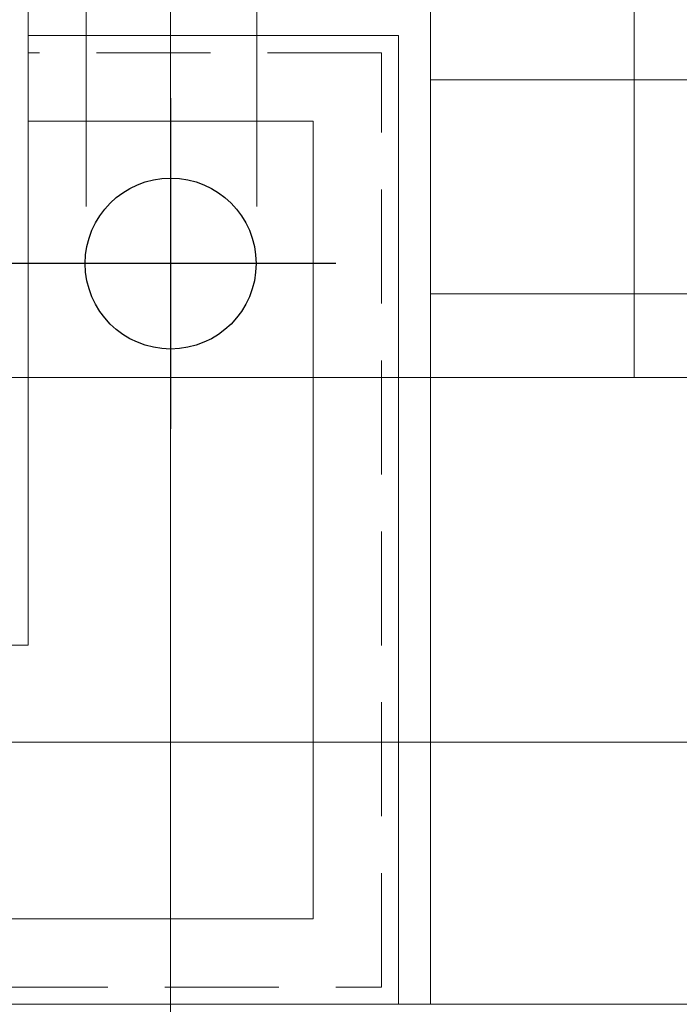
# Model space of a CAD drawing. Extents: x -287416 to 4934791, y -504132 to 1826789.
# Tile 154 of 256: x 514711 to 515290, y 162689 to 163553. Entities that reach past the tile are written whole.
import ezdxf

# ---------------------------------------------------------------- set-up
doc = ezdxf.new("R2010")
doc.units = 0
doc.header["$LTSCALE"] = 800
doc.header["$MEASUREMENT"] = 0
for name, pattern in [('CENTER2', [1.125, 0.75, -0.125, 0.125, -0.125]), ('DASHED', [0.75, 0.5, -0.25]), ('HIDDEN', [0.375, 0.25, -0.125])]:
    doc.linetypes.add(name, pattern=pattern)
for name, color, linetype, lineweight in [('A-REMOVABLE GRATING', 252, 'CONTINUOUS', 9), ('CL LINE', 253, 'CONTINUOUS', 13), ('CLAD-2', 40, 'CONTINUOUS', 13), ('CONCRETE', 4, 'CONTINUOUS', 15), ('D', 2, 'CONTINUOUS', 15), ('GIRDER', 11, 'CONTINUOUS', 9), ('GIRDER DOTTED', 9, 'DASHED', 5), ('PIPE OPENING HATCH', 7, 'CONTINUOUS', 13), ('TEXT', 3, 'CONTINUOUS', 15)]:
    doc.layers.add(name, color=color, linetype=linetype, lineweight=lineweight)
doc.layers.add('CL', color=2, linetype='CENTER2')
doc.layers.add('RAINWATER', color=2, linetype='CONTINUOUS')
doc.styles.add('ROMANS', font='ISO9.shx', dxfattribs={"width": 0.8})

# ---------------------------------------------------------------- blocks, each defined once
blk = doc.blocks.new('column cladding-1a')
at = {"layer": 'CLAD-2', "flags": 128}
blk.add_lwpolyline([(738, -1150), (738, -272)], dxfattribs=at)
at = {"layer": 'GIRDER'}
for p, q in [((385, 835), (385.02, -834.95)), ((385.02, -300), (710, -300)), ((385.02, -375), (635.02, -375)), ((385.02, -834.95), (180, -834.97))]:
    blk.add_line(p, q, dxfattribs=at)
for points in [[(-710, -300), (-710, -1150), (710, -1150), (710, -300)], [(-635, -375), (-635, -1075), (635, -1075), (635, -375)]]:
    blk.add_lwpolyline(points, dxfattribs=at)
at = {"layer": 'GIRDER DOTTED', "ltscale": 0.25}
for p, q in [((695, -315), (385.02, -315)), ((695, -1135), (695, -315)), ((-695, -1135), (695, -1135))]:
    blk.add_line(p, q, dxfattribs=at)

msp = doc.modelspace()

# ---------------------------------------------------------------- hatches: boundary and pattern name
at = {"layer": 'A-REMOVABLE GRATING'}
h = msp.add_hatch(dxfattribs=at)
h.set_pattern_fill('GRATE', color=256, scale=6000, style=0)
h.paths.add_polyline_path([(523595.31, 163239.23), (523595.31, 163567.22), (523920.3, 163567.22), (523920.31, 164439.23), (514746.31, 164439.23), (514746.33, 163567.22), (515071.31, 163567.22), (515071.31, 163239.23)])

# ---------------------------------------------------------------- linework, layer by layer
at = {"layer": 'CL'}
for p, q in [((514843.33, 163484.22, 100), (514843.33, 163194.22, 100)), ((514988.33, 163339.22, 100), (514698.33, 163339.22, 100))]:
    msp.add_line(p, q, dxfattribs=at)
at = {"layer": 'CL LINE', "ltscale": 2}
msp.add_line((514843.31, 162176.29, 100), (514843.35, 165321.57, 100), dxfattribs=at)
at = {"layer": 'CLAD-2', "flags": 128}
msp.add_lwpolyline([(515833.31, 162689.22), (512833.3, 162689.22)], dxfattribs=at)
at = {"layer": 'CONCRETE', "flags": 128}
for points in [[(555933.31, 187851.81), (555933.31, 162689.22), (461733.31, 162689.22), (461733.31, 189989.22), (462218.31, 189989.22)], [(555703.31, 187749.23), (555703.31, 162919.22), (461963.31, 162919.22), (461963.31, 189759.22), (462218.31, 189759.22)]]:
    msp.add_lwpolyline(points, dxfattribs=at)
at = {"layer": 'D', "linetype": 'HIDDEN'}
for p, q in [((514769.07, 165089.22, 100), (514769.07, 163333.31, 100)), ((514919.06, 165089.22, 100), (514919.07, 163333.31, 100))]:
    msp.add_line(p, q, dxfattribs=at)
at = {"layer": 'GIRDER'}
for p, q in [((514718.31, 164674.22), (514718.33, 163004.28)), ((514718.31, 164674.22), (514718.33, 163004.28)), ((514718.31, 164674.22), (514718.33, 163004.28)), ((514718.31, 164674.22), (514718.33, 163004.28)), ((514718.31, 164674.22), (514718.33, 163004.28)), ((514718.31, 164674.22), (514718.33, 163004.28)), ((514718.31, 164674.22), (514718.33, 163004.28)), ((514718.31, 164674.22), (514718.33, 163004.28)), ((514718.31, 164674.22), (514718.33, 163004.28)), ((514718.31, 164674.22), (514718.33, 163004.28)), ((514718.31, 164674.22), (514718.33, 163004.28)), ((514718.31, 164674.22), (514718.33, 163004.28)), ((514718.31, 164674.22), (514718.33, 163004.28)), ((514718.31, 164674.22), (514718.33, 163004.28)), ((514718.31, 164674.22), (514718.33, 163004.28)), ((514718.31, 164674.22), (514718.33, 163004.28)), ((514718.31, 164674.22), (514718.33, 163004.28)), ((514718.31, 164674.22), (514718.33, 163004.28)), ((514718.31, 164674.22), (514718.33, 163004.28)), ((514718.31, 164674.22), (514718.33, 163004.28)), ((514718.31, 164674.22), (514718.33, 163004.28)), ((514718.31, 164674.22), (514718.33, 163004.28)), ((514718.31, 164674.22), (514718.33, 163004.28)), ((514718.31, 164674.22), (514718.33, 163004.28)), ((514718.31, 164674.22), (514718.33, 163004.28)), ((514718.31, 164674.22), (514718.33, 163004.28)), ((514718.31, 164674.22), (514718.33, 163004.28)), ((514718.31, 164674.22), (514718.33, 163004.28)), ((514718.31, 164674.22), (514718.33, 163004.28)), ((514718.31, 164674.22), (514718.33, 163004.28)), ((514718.31, 164674.22), (514718.33, 163004.28)), ((514718.31, 164674.22), (514718.33, 163004.28)), ((514718.31, 164674.22), (514718.33, 163004.28)), ((514718.31, 164674.22), (514718.33, 163004.28)), ((514718.31, 164674.22), (514718.33, 163004.28)), ((514718.31, 164674.22), (514718.33, 163004.28)), ((514718.31, 164674.22), (514718.33, 163004.28)), ((514718.31, 164674.22), (514718.33, 163004.28)), ((514718.31, 164674.22), (514718.33, 163004.28)), ((514718.31, 164674.22), (514718.33, 163004.28)), ((514718.31, 164674.22), (514718.33, 163004.28)), ((514718.31, 164674.22), (514718.33, 163004.28)), ((514718.31, 164674.22), (514718.33, 163004.28)), ((514718.31, 164674.22), (514718.33, 163004.28)), ((514718.31, 164674.22), (514718.33, 163004.28)), ((514718.31, 164674.22), (514718.33, 163004.28)), ((514718.31, 164674.22), (514718.33, 163004.28)), ((514718.31, 164674.22), (514718.33, 163004.28)), ((514718.31, 164674.22), (514718.33, 163004.28)), ((514718.31, 164674.22), (514718.33, 163004.28)), ((514718.31, 164674.22), (514718.33, 163004.28)), ((514718.31, 164674.22), (514718.33, 163004.28)), ((514718.31, 164674.22), (514718.33, 163004.28)), ((514718.31, 164674.22), (514718.33, 163004.28)), ((514718.31, 164674.22), (514718.33, 163004.28)), ((514718.31, 164674.22), (514718.33, 163004.28)), ((514718.31, 164674.22), (514718.33, 163004.28)), ((514718.31, 164674.22), (514718.33, 163004.28)), ((514718.31, 164674.22), (514718.33, 163004.28)), ((514718.31, 164674.22), (514718.33, 163004.28)), ((514718.33, 163539.22), (515043.31, 163539.22)), ((514718.33, 163539.22), (515043.31, 163539.22)), ((514718.33, 163539.22), (515043.31, 163539.22)), ((514718.33, 163539.22), (515043.31, 163539.22)), ((514718.33, 163539.22), (515043.31, 163539.22)), ((514718.33, 163539.22), (515043.31, 163539.22)), ((514718.33, 163539.22), (515043.31, 163539.22)), ((514718.33, 163539.22), (515043.31, 163539.22)), ((514718.33, 163539.22), (515043.31, 163539.22)), ((514718.33, 163539.22), (515043.31, 163539.22)), ((514718.33, 163539.22), (515043.31, 163539.22)), ((514718.33, 163539.22), (515043.31, 163539.22)), ((514718.33, 163539.22), (515043.31, 163539.22)), ((514718.33, 163539.22), (515043.31, 163539.22)), ((514718.33, 163539.22), (515043.31, 163539.22)), ((514718.33, 163539.22), (515043.31, 163539.22)), ((514718.33, 163539.22), (515043.31, 163539.22)), ((514718.33, 163539.22), (515043.31, 163539.22)), ((514718.33, 163539.22), (515043.31, 163539.22)), ((514718.33, 163539.22), (515043.31, 163539.22)), ((514718.33, 163539.22), (515043.31, 163539.22)), ((514718.33, 163539.22), (515043.31, 163539.22)), ((514718.33, 163539.22), (515043.31, 163539.22)), ((514718.33, 163539.22), (515043.31, 163539.22)), ((514718.33, 163539.22), (515043.31, 163539.22)), ((514718.33, 163539.22), (515043.31, 163539.22)), ((514718.33, 163539.22), (515043.31, 163539.22)), ((514718.33, 163539.22), (515043.31, 163539.22)), ((514718.33, 163539.22), (515043.31, 163539.22)), ((514718.33, 163539.22), (515043.31, 163539.22)), ((514718.33, 163539.22), (515043.31, 163539.22)), ((514718.33, 163539.22), (515043.31, 163539.22)), ((514718.33, 163539.22), (515043.31, 163539.22)), ((514718.33, 163539.22), (515043.31, 163539.22)), ((514718.33, 163539.22), (515043.31, 163539.22)), ((514718.33, 163539.22), (515043.31, 163539.22)), ((514718.33, 163539.22), (515043.31, 163539.22)), ((514718.33, 163539.22), (515043.31, 163539.22)), ((514718.33, 163539.22), (515043.31, 163539.22)), ((514718.33, 163539.22), (515043.31, 163539.22)), ((514718.33, 163539.22), (515043.31, 163539.22)), ((514718.33, 163539.22), (515043.31, 163539.22)), ((514718.33, 163539.22), (515043.31, 163539.22)), ((514718.33, 163539.22), (515043.31, 163539.22)), ((514718.33, 163539.22), (515043.31, 163539.22)), ((514718.33, 163539.22), (515043.31, 163539.22)), ((514718.33, 163539.22), (515043.31, 163539.22)), ((514718.33, 163539.22), (515043.31, 163539.22)), ((514718.33, 163539.22), (515043.31, 163539.22)), ((514718.33, 163539.22), (515043.31, 163539.22)), ((514718.33, 163539.22), (515043.31, 163539.22)), ((514718.33, 163539.22), (515043.31, 163539.22)), ((514718.33, 163539.22), (515043.31, 163539.22)), ((514718.33, 163539.22), (515043.31, 163539.22)), ((514718.33, 163539.22), (515043.31, 163539.22)), ((514718.33, 163539.22), (515043.31, 163539.22)), ((514718.33, 163539.22), (515043.31, 163539.22)), ((514718.33, 163539.22), (515043.31, 163539.22)), ((514718.33, 163539.22), (515043.31, 163539.22)), ((514718.33, 163539.22), (515043.31, 163539.22)), ((514718.33, 163464.22), (514968.33, 163464.22)), ((514718.33, 163464.22), (514968.33, 163464.22)), ((514718.33, 163464.22), (514968.33, 163464.22)), ((514718.33, 163464.22), (514968.33, 163464.22)), ((514718.33, 163464.22), (514968.33, 163464.22)), ((514718.33, 163464.22), (514968.33, 163464.22)), ((514718.33, 163464.22), (514968.33, 163464.22)), ((514718.33, 163464.22), (514968.33, 163464.22)), ((514718.33, 163464.22), (514968.33, 163464.22)), ((514718.33, 163464.22), (514968.33, 163464.22)), ((514718.33, 163464.22), (514968.33, 163464.22)), ((514718.33, 163464.22), (514968.33, 163464.22)), ((514718.33, 163464.22), (514968.33, 163464.22)), ((514718.33, 163464.22), (514968.33, 163464.22)), ((514718.33, 163464.22), (514968.33, 163464.22)), ((514718.33, 163464.22), (514968.33, 163464.22)), ((514718.33, 163464.22), (514968.33, 163464.22)), ((514718.33, 163464.22), (514968.33, 163464.22)), ((514718.33, 163464.22), (514968.33, 163464.22)), ((514718.33, 163464.22), (514968.33, 163464.22)), ((514718.33, 163464.22), (514968.33, 163464.22)), ((514718.33, 163464.22), (514968.33, 163464.22)), ((514718.33, 163464.22), (514968.33, 163464.22)), ((514718.33, 163464.22), (514968.33, 163464.22)), ((514718.33, 163464.22), (514968.33, 163464.22)), ((514718.33, 163464.22), (514968.33, 163464.22)), ((514718.33, 163464.22), (514968.33, 163464.22)), ((514718.33, 163464.22), (514968.33, 163464.22)), ((514718.33, 163464.22), (514968.33, 163464.22)), ((514718.33, 163464.22), (514968.33, 163464.22)), ((514718.33, 163464.22), (514968.33, 163464.22)), ((514718.33, 163464.22), (514968.33, 163464.22)), ((514718.33, 163464.22), (514968.33, 163464.22)), ((514718.33, 163464.22), (514968.33, 163464.22)), ((514718.33, 163464.22), (514968.33, 163464.22)), ((514718.33, 163464.22), (514968.33, 163464.22)), ((514718.33, 163464.22), (514968.33, 163464.22)), ((514718.33, 163464.22), (514968.33, 163464.22)), ((514718.33, 163464.22), (514968.33, 163464.22)), ((514718.33, 163464.22), (514968.33, 163464.22)), ((514718.33, 163464.22), (514968.33, 163464.22)), ((514718.33, 163464.22), (514968.33, 163464.22)), ((514718.33, 163464.22), (514968.33, 163464.22)), ((514718.33, 163464.22), (514968.33, 163464.22)), ((514718.33, 163464.22), (514968.33, 163464.22)), ((514718.33, 163464.22), (514968.33, 163464.22)), ((514718.33, 163464.22), (514968.33, 163464.22)), ((514718.33, 163464.22), (514968.33, 163464.22)), ((514718.33, 163464.22), (514968.33, 163464.22)), ((514718.33, 163464.22), (514968.33, 163464.22)), ((514718.33, 163464.22), (514968.33, 163464.22)), ((514718.33, 163464.22), (514968.33, 163464.22)), ((514718.33, 163464.22), (514968.33, 163464.22)), ((514718.33, 163464.22), (514968.33, 163464.22)), ((514718.33, 163464.22), (514968.33, 163464.22)), ((514718.33, 163464.22), (514968.33, 163464.22)), ((514718.33, 163464.22), (514968.33, 163464.22)), ((514718.33, 163464.22), (514968.33, 163464.22)), ((514718.33, 163464.22), (514968.33, 163464.22)), ((514718.33, 163464.22), (514968.33, 163464.22)), ((514718.33, 163004.28), (514513.32, 163004.25)), ((514718.33, 163004.28), (514513.32, 163004.25)), ((514718.33, 163004.28), (514513.32, 163004.25)), ((514718.33, 163004.28), (514513.32, 163004.25)), ((514718.33, 163004.28), (514513.32, 163004.25)), ((514718.33, 163004.28), (514513.32, 163004.25)), ((514718.33, 163004.28), (514513.32, 163004.25)), ((514718.33, 163004.28), (514513.32, 163004.25)), ((514718.33, 163004.28), (514513.32, 163004.25)), ((514718.33, 163004.28), (514513.32, 163004.25)), ((514718.33, 163004.28), (514513.32, 163004.25)), ((514718.33, 163004.28), (514513.32, 163004.25)), ((514718.33, 163004.28), (514513.32, 163004.25)), ((514718.33, 163004.28), (514513.32, 163004.25)), ((514718.33, 163004.28), (514513.32, 163004.25)), ((514718.33, 163004.28), (514513.32, 163004.25)), ((514718.33, 163004.28), (514513.32, 163004.25)), ((514718.33, 163004.28), (514513.32, 163004.25)), ((514718.33, 163004.28), (514513.32, 163004.25)), ((514718.33, 163004.28), (514513.32, 163004.25)), ((514718.33, 163004.28), (514513.32, 163004.25)), ((514718.33, 163004.28), (514513.32, 163004.25)), ((514718.33, 163004.28), (514513.32, 163004.25)), ((514718.33, 163004.28), (514513.32, 163004.25)), ((514718.33, 163004.28), (514513.32, 163004.25)), ((514718.33, 163004.28), (514513.32, 163004.25)), ((514718.33, 163004.28), (514513.32, 163004.25)), ((514718.33, 163004.28), (514513.32, 163004.25)), ((514718.33, 163004.28), (514513.32, 163004.25)), ((514718.33, 163004.28), (514513.32, 163004.25)), ((514718.33, 163004.28), (514513.32, 163004.25)), ((514718.33, 163004.28), (514513.32, 163004.25)), ((514718.33, 163004.28), (514513.32, 163004.25)), ((514718.33, 163004.28), (514513.32, 163004.25)), ((514718.33, 163004.28), (514513.32, 163004.25)), ((514718.33, 163004.28), (514513.32, 163004.25)), ((514718.33, 163004.28), (514513.32, 163004.25)), ((514718.33, 163004.28), (514513.32, 163004.25)), ((514718.33, 163004.28), (514513.32, 163004.25)), ((514718.33, 163004.28), (514513.32, 163004.25)), ((514718.33, 163004.28), (514513.32, 163004.25)), ((514718.33, 163004.28), (514513.32, 163004.25)), ((514718.33, 163004.28), (514513.32, 163004.25)), ((514718.33, 163004.28), (514513.32, 163004.25)), ((514718.33, 163004.28), (514513.32, 163004.25)), ((514718.33, 163004.28), (514513.32, 163004.25)), ((514718.33, 163004.28), (514513.32, 163004.25)), ((514718.33, 163004.28), (514513.32, 163004.25)), ((514718.33, 163004.28), (514513.32, 163004.25)), ((514718.33, 163004.28), (514513.32, 163004.25)), ((514718.33, 163004.28), (514513.32, 163004.25)), ((514718.33, 163004.28), (514513.32, 163004.25)), ((514718.33, 163004.28), (514513.32, 163004.25)), ((514718.33, 163004.28), (514513.32, 163004.25)), ((514718.33, 163004.28), (514513.32, 163004.25)), ((514718.33, 163004.28), (514513.32, 163004.25)), ((514718.33, 163004.28), (514513.32, 163004.25)), ((514718.33, 163004.28), (514513.32, 163004.25)), ((514718.33, 163004.28), (514513.32, 163004.25)), ((514718.33, 163004.28), (514513.32, 163004.25))]:
    msp.add_line(p, q, dxfattribs=at)
for points in [[(513623.31, 163539.22), (513623.31, 162689.22), (515043.31, 162689.22), (515043.31, 163539.22)], [(513623.31, 163539.22), (513623.31, 162689.22), (515043.31, 162689.22), (515043.31, 163539.22)], [(513623.31, 163539.22), (513623.31, 162689.22), (515043.31, 162689.22), (515043.31, 163539.22)], [(513623.31, 163539.22), (513623.31, 162689.22), (515043.31, 162689.22), (515043.31, 163539.22)], [(513623.31, 163539.22), (513623.31, 162689.22), (515043.31, 162689.22), (515043.31, 163539.22)], [(513623.31, 163539.22), (513623.31, 162689.22), (515043.31, 162689.22), (515043.31, 163539.22)], [(513623.31, 163539.22), (513623.31, 162689.22), (515043.31, 162689.22), (515043.31, 163539.22)], [(513623.31, 163539.22), (513623.31, 162689.22), (515043.31, 162689.22), (515043.31, 163539.22)], [(513623.31, 163539.22), (513623.31, 162689.22), (515043.31, 162689.22), (515043.31, 163539.22)], [(513623.31, 163539.22), (513623.31, 162689.22), (515043.31, 162689.22), (515043.31, 163539.22)], [(513623.31, 163539.22), (513623.31, 162689.22), (515043.31, 162689.22), (515043.31, 163539.22)], [(513623.31, 163539.22), (513623.31, 162689.22), (515043.31, 162689.22), (515043.31, 163539.22)], [(513623.31, 163539.22), (513623.31, 162689.22), (515043.31, 162689.22), (515043.31, 163539.22)], [(513623.31, 163539.22), (513623.31, 162689.22), (515043.31, 162689.22), (515043.31, 163539.22)], [(513623.31, 163539.22), (513623.31, 162689.22), (515043.31, 162689.22), (515043.31, 163539.22)], [(513623.31, 163539.22), (513623.31, 162689.22), (515043.31, 162689.22), (515043.31, 163539.22)], [(513623.31, 163539.22), (513623.31, 162689.22), (515043.31, 162689.22), (515043.31, 163539.22)], [(513623.31, 163539.22), (513623.31, 162689.22), (515043.31, 162689.22), (515043.31, 163539.22)], [(513623.31, 163539.22), (513623.31, 162689.22), (515043.31, 162689.22), (515043.31, 163539.22)], [(513623.31, 163539.22), (513623.31, 162689.22), (515043.31, 162689.22), (515043.31, 163539.22)], [(513623.31, 163539.22), (513623.31, 162689.22), (515043.31, 162689.22), (515043.31, 163539.22)], [(513623.31, 163539.22), (513623.31, 162689.22), (515043.31, 162689.22), (515043.31, 163539.22)], [(513623.31, 163539.22), (513623.31, 162689.22), (515043.31, 162689.22), (515043.31, 163539.22)], [(513623.31, 163539.22), (513623.31, 162689.22), (515043.31, 162689.22), (515043.31, 163539.22)], [(513623.31, 163539.22), (513623.31, 162689.22), (515043.31, 162689.22), (515043.31, 163539.22)], [(513623.31, 163539.22), (513623.31, 162689.22), (515043.31, 162689.22), (515043.31, 163539.22)], [(513623.31, 163539.22), (513623.31, 162689.22), (515043.31, 162689.22), (515043.31, 163539.22)], [(513623.31, 163539.22), (513623.31, 162689.22), (515043.31, 162689.22), (515043.31, 163539.22)], [(513623.31, 163539.22), (513623.31, 162689.22), (515043.31, 162689.22), (515043.31, 163539.22)], [(513623.31, 163539.22), (513623.31, 162689.22), (515043.31, 162689.22), (515043.31, 163539.22)], [(513623.31, 163539.22), (513623.31, 162689.22), (515043.31, 162689.22), (515043.31, 163539.22)], [(513623.31, 163539.22), (513623.31, 162689.22), (515043.31, 162689.22), (515043.31, 163539.22)], [(513623.31, 163539.22), (513623.31, 162689.22), (515043.31, 162689.22), (515043.31, 163539.22)], [(513623.31, 163539.22), (513623.31, 162689.22), (515043.31, 162689.22), (515043.31, 163539.22)], [(513623.31, 163539.22), (513623.31, 162689.22), (515043.31, 162689.22), (515043.31, 163539.22)], [(513623.31, 163539.22), (513623.31, 162689.22), (515043.31, 162689.22), (515043.31, 163539.22)], [(513623.31, 163539.22), (513623.31, 162689.22), (515043.31, 162689.22), (515043.31, 163539.22)], [(513623.31, 163539.22), (513623.31, 162689.22), (515043.31, 162689.22), (515043.31, 163539.22)], [(513623.31, 163539.22), (513623.31, 162689.22), (515043.31, 162689.22), (515043.31, 163539.22)], [(513623.31, 163539.22), (513623.31, 162689.22), (515043.31, 162689.22), (515043.31, 163539.22)], [(513623.31, 163539.22), (513623.31, 162689.22), (515043.31, 162689.22), (515043.31, 163539.22)], [(513623.31, 163539.22), (513623.31, 162689.22), (515043.31, 162689.22), (515043.31, 163539.22)], [(513623.31, 163539.22), (513623.31, 162689.22), (515043.31, 162689.22), (515043.31, 163539.22)], [(513623.31, 163539.22), (513623.31, 162689.22), (515043.31, 162689.22), (515043.31, 163539.22)], [(513623.31, 163539.22), (513623.31, 162689.22), (515043.31, 162689.22), (515043.31, 163539.22)], [(513623.31, 163539.22), (513623.31, 162689.22), (515043.31, 162689.22), (515043.31, 163539.22)], [(513623.31, 163539.22), (513623.31, 162689.22), (515043.31, 162689.22), (515043.31, 163539.22)], [(513623.31, 163539.22), (513623.31, 162689.22), (515043.31, 162689.22), (515043.31, 163539.22)], [(513623.31, 163539.22), (513623.31, 162689.22), (515043.31, 162689.22), (515043.31, 163539.22)], [(513623.31, 163539.22), (513623.31, 162689.22), (515043.31, 162689.22), (515043.31, 163539.22)], [(513623.31, 163539.22), (513623.31, 162689.22), (515043.31, 162689.22), (515043.31, 163539.22)], [(513623.31, 163539.22), (513623.31, 162689.22), (515043.31, 162689.22), (515043.31, 163539.22)], [(513623.31, 163539.22), (513623.31, 162689.22), (515043.31, 162689.22), (515043.31, 163539.22)], [(513623.31, 163539.22), (513623.31, 162689.22), (515043.31, 162689.22), (515043.31, 163539.22)], [(513623.31, 163539.22), (513623.31, 162689.22), (515043.31, 162689.22), (515043.31, 163539.22)], [(513623.31, 163539.22), (513623.31, 162689.22), (515043.31, 162689.22), (515043.31, 163539.22)], [(513623.31, 163539.22), (513623.31, 162689.22), (515043.31, 162689.22), (515043.31, 163539.22)], [(513623.31, 163539.22), (513623.31, 162689.22), (515043.31, 162689.22), (515043.31, 163539.22)], [(513623.31, 163539.22), (513623.31, 162689.22), (515043.31, 162689.22), (515043.31, 163539.22)], [(513623.31, 163539.22), (513623.31, 162689.22), (515043.31, 162689.22), (515043.31, 163539.22)], [(513698.31, 163464.22), (513698.31, 162764.22), (514968.31, 162764.22), (514968.31, 163464.22)], [(513698.31, 163464.22), (513698.31, 162764.22), (514968.31, 162764.22), (514968.31, 163464.22)], [(513698.31, 163464.22), (513698.31, 162764.22), (514968.31, 162764.22), (514968.31, 163464.22)], [(513698.31, 163464.22), (513698.31, 162764.22), (514968.31, 162764.22), (514968.31, 163464.22)], [(513698.31, 163464.22), (513698.31, 162764.22), (514968.31, 162764.22), (514968.31, 163464.22)], [(513698.31, 163464.22), (513698.31, 162764.22), (514968.31, 162764.22), (514968.31, 163464.22)], [(513698.31, 163464.22), (513698.31, 162764.22), (514968.31, 162764.22), (514968.31, 163464.22)], [(513698.31, 163464.22), (513698.31, 162764.22), (514968.31, 162764.22), (514968.31, 163464.22)], [(513698.31, 163464.22), (513698.31, 162764.22), (514968.31, 162764.22), (514968.31, 163464.22)], [(513698.31, 163464.22), (513698.31, 162764.22), (514968.31, 162764.22), (514968.31, 163464.22)], [(513698.31, 163464.22), (513698.31, 162764.22), (514968.31, 162764.22), (514968.31, 163464.22)], [(513698.31, 163464.22), (513698.31, 162764.22), (514968.31, 162764.22), (514968.31, 163464.22)], [(513698.31, 163464.22), (513698.31, 162764.22), (514968.31, 162764.22), (514968.31, 163464.22)], [(513698.31, 163464.22), (513698.31, 162764.22), (514968.31, 162764.22), (514968.31, 163464.22)], [(513698.31, 163464.22), (513698.31, 162764.22), (514968.31, 162764.22), (514968.31, 163464.22)], [(513698.31, 163464.22), (513698.31, 162764.22), (514968.31, 162764.22), (514968.31, 163464.22)], [(513698.31, 163464.22), (513698.31, 162764.22), (514968.31, 162764.22), (514968.31, 163464.22)], [(513698.31, 163464.22), (513698.31, 162764.22), (514968.31, 162764.22), (514968.31, 163464.22)], [(513698.31, 163464.22), (513698.31, 162764.22), (514968.31, 162764.22), (514968.31, 163464.22)], [(513698.31, 163464.22), (513698.31, 162764.22), (514968.31, 162764.22), (514968.31, 163464.22)], [(513698.31, 163464.22), (513698.31, 162764.22), (514968.31, 162764.22), (514968.31, 163464.22)], [(513698.31, 163464.22), (513698.31, 162764.22), (514968.31, 162764.22), (514968.31, 163464.22)], [(513698.31, 163464.22), (513698.31, 162764.22), (514968.31, 162764.22), (514968.31, 163464.22)], [(513698.31, 163464.22), (513698.31, 162764.22), (514968.31, 162764.22), (514968.31, 163464.22)], [(513698.31, 163464.22), (513698.31, 162764.22), (514968.31, 162764.22), (514968.31, 163464.22)], [(513698.31, 163464.22), (513698.31, 162764.22), (514968.31, 162764.22), (514968.31, 163464.22)], [(513698.31, 163464.22), (513698.31, 162764.22), (514968.31, 162764.22), (514968.31, 163464.22)], [(513698.31, 163464.22), (513698.31, 162764.22), (514968.31, 162764.22), (514968.31, 163464.22)], [(513698.31, 163464.22), (513698.31, 162764.22), (514968.31, 162764.22), (514968.31, 163464.22)], [(513698.31, 163464.22), (513698.31, 162764.22), (514968.31, 162764.22), (514968.31, 163464.22)], [(513698.31, 163464.22), (513698.31, 162764.22), (514968.31, 162764.22), (514968.31, 163464.22)], [(513698.31, 163464.22), (513698.31, 162764.22), (514968.31, 162764.22), (514968.31, 163464.22)], [(513698.31, 163464.22), (513698.31, 162764.22), (514968.31, 162764.22), (514968.31, 163464.22)], [(513698.31, 163464.22), (513698.31, 162764.22), (514968.31, 162764.22), (514968.31, 163464.22)], [(513698.31, 163464.22), (513698.31, 162764.22), (514968.31, 162764.22), (514968.31, 163464.22)], [(513698.31, 163464.22), (513698.31, 162764.22), (514968.31, 162764.22), (514968.31, 163464.22)], [(513698.31, 163464.22), (513698.31, 162764.22), (514968.31, 162764.22), (514968.31, 163464.22)], [(513698.31, 163464.22), (513698.31, 162764.22), (514968.31, 162764.22), (514968.31, 163464.22)], [(513698.31, 163464.22), (513698.31, 162764.22), (514968.31, 162764.22), (514968.31, 163464.22)], [(513698.31, 163464.22), (513698.31, 162764.22), (514968.31, 162764.22), (514968.31, 163464.22)], [(513698.31, 163464.22), (513698.31, 162764.22), (514968.31, 162764.22), (514968.31, 163464.22)], [(513698.31, 163464.22), (513698.31, 162764.22), (514968.31, 162764.22), (514968.31, 163464.22)], [(513698.31, 163464.22), (513698.31, 162764.22), (514968.31, 162764.22), (514968.31, 163464.22)], [(513698.31, 163464.22), (513698.31, 162764.22), (514968.31, 162764.22), (514968.31, 163464.22)], [(513698.31, 163464.22), (513698.31, 162764.22), (514968.31, 162764.22), (514968.31, 163464.22)], [(513698.31, 163464.22), (513698.31, 162764.22), (514968.31, 162764.22), (514968.31, 163464.22)], [(513698.31, 163464.22), (513698.31, 162764.22), (514968.31, 162764.22), (514968.31, 163464.22)], [(513698.31, 163464.22), (513698.31, 162764.22), (514968.31, 162764.22), (514968.31, 163464.22)], [(513698.31, 163464.22), (513698.31, 162764.22), (514968.31, 162764.22), (514968.31, 163464.22)], [(513698.31, 163464.22), (513698.31, 162764.22), (514968.31, 162764.22), (514968.31, 163464.22)], [(513698.31, 163464.22), (513698.31, 162764.22), (514968.31, 162764.22), (514968.31, 163464.22)], [(513698.31, 163464.22), (513698.31, 162764.22), (514968.31, 162764.22), (514968.31, 163464.22)], [(513698.31, 163464.22), (513698.31, 162764.22), (514968.31, 162764.22), (514968.31, 163464.22)], [(513698.31, 163464.22), (513698.31, 162764.22), (514968.31, 162764.22), (514968.31, 163464.22)], [(513698.31, 163464.22), (513698.31, 162764.22), (514968.31, 162764.22), (514968.31, 163464.22)], [(513698.31, 163464.22), (513698.31, 162764.22), (514968.31, 162764.22), (514968.31, 163464.22)], [(513698.31, 163464.22), (513698.31, 162764.22), (514968.31, 162764.22), (514968.31, 163464.22)], [(513698.31, 163464.22), (513698.31, 162764.22), (514968.31, 162764.22), (514968.31, 163464.22)], [(513698.31, 163464.22), (513698.31, 162764.22), (514968.31, 162764.22), (514968.31, 163464.22)], [(513698.31, 163464.22), (513698.31, 162764.22), (514968.31, 162764.22), (514968.31, 163464.22)]]:
    msp.add_lwpolyline(points, dxfattribs=at)
at = {"layer": 'GIRDER DOTTED', "ltscale": 0.25}
for p, q in [((515028.31, 163524.22), (514718.33, 163524.22)), ((515028.31, 163524.22), (514718.33, 163524.22)), ((515028.31, 163524.22), (514718.33, 163524.22)), ((515028.31, 163524.22), (514718.33, 163524.22)), ((515028.31, 163524.22), (514718.33, 163524.22)), ((515028.31, 163524.22), (514718.33, 163524.22)), ((515028.31, 163524.22), (514718.33, 163524.22)), ((515028.31, 163524.22), (514718.33, 163524.22)), ((515028.31, 163524.22), (514718.33, 163524.22)), ((515028.31, 163524.22), (514718.33, 163524.22)), ((515028.31, 163524.22), (514718.33, 163524.22)), ((515028.31, 163524.22), (514718.33, 163524.22)), ((515028.31, 163524.22), (514718.33, 163524.22)), ((515028.31, 163524.22), (514718.33, 163524.22)), ((515028.31, 163524.22), (514718.33, 163524.22)), ((515028.31, 163524.22), (514718.33, 163524.22)), ((515028.31, 163524.22), (514718.33, 163524.22)), ((515028.31, 163524.22), (514718.33, 163524.22)), ((515028.31, 163524.22), (514718.33, 163524.22)), ((515028.31, 163524.22), (514718.33, 163524.22)), ((515028.31, 163524.22), (514718.33, 163524.22)), ((515028.31, 163524.22), (514718.33, 163524.22)), ((515028.31, 163524.22), (514718.33, 163524.22)), ((515028.31, 163524.22), (514718.33, 163524.22)), ((515028.31, 163524.22), (514718.33, 163524.22)), ((515028.31, 163524.22), (514718.33, 163524.22)), ((515028.31, 163524.22), (514718.33, 163524.22)), ((515028.31, 163524.22), (514718.33, 163524.22)), ((515028.31, 163524.22), (514718.33, 163524.22)), ((515028.31, 163524.22), (514718.33, 163524.22)), ((515028.31, 163524.22), (514718.33, 163524.22)), ((515028.31, 163524.22), (514718.33, 163524.22)), ((515028.31, 163524.22), (514718.33, 163524.22)), ((515028.31, 163524.22), (514718.33, 163524.22)), ((515028.31, 163524.22), (514718.33, 163524.22)), ((515028.31, 163524.22), (514718.33, 163524.22)), ((515028.31, 163524.22), (514718.33, 163524.22)), ((515028.31, 163524.22), (514718.33, 163524.22)), ((515028.31, 163524.22), (514718.33, 163524.22)), ((515028.31, 163524.22), (514718.33, 163524.22)), ((515028.31, 163524.22), (514718.33, 163524.22)), ((515028.31, 163524.22), (514718.33, 163524.22)), ((515028.31, 163524.22), (514718.33, 163524.22)), ((515028.31, 163524.22), (514718.33, 163524.22)), ((515028.31, 163524.22), (514718.33, 163524.22)), ((515028.31, 163524.22), (514718.33, 163524.22)), ((515028.31, 163524.22), (514718.33, 163524.22)), ((515028.31, 163524.22), (514718.33, 163524.22)), ((515028.31, 163524.22), (514718.33, 163524.22)), ((515028.31, 163524.22), (514718.33, 163524.22)), ((515028.31, 163524.22), (514718.33, 163524.22)), ((515028.31, 163524.22), (514718.33, 163524.22)), ((515028.31, 163524.22), (514718.33, 163524.22)), ((515028.31, 163524.22), (514718.33, 163524.22)), ((515028.31, 163524.22), (514718.33, 163524.22)), ((515028.31, 163524.22), (514718.33, 163524.22)), ((515028.31, 163524.22), (514718.33, 163524.22)), ((515028.31, 163524.22), (514718.33, 163524.22)), ((515028.31, 163524.22), (514718.33, 163524.22)), ((515028.31, 163524.22), (514718.33, 163524.22)), ((515028.31, 162704.22), (515028.31, 163524.22)), ((515028.31, 162704.22), (515028.31, 163524.22)), ((515028.31, 162704.22), (515028.31, 163524.22)), ((515028.31, 162704.22), (515028.31, 163524.22)), ((515028.31, 162704.22), (515028.31, 163524.22)), ((515028.31, 162704.22), (515028.31, 163524.22)), ((515028.31, 162704.22), (515028.31, 163524.22)), ((515028.31, 162704.22), (515028.31, 163524.22)), ((515028.31, 162704.22), (515028.31, 163524.22)), ((515028.31, 162704.22), (515028.31, 163524.22)), ((515028.31, 162704.22), (515028.31, 163524.22)), ((515028.31, 162704.22), (515028.31, 163524.22)), ((515028.31, 162704.22), (515028.31, 163524.22)), ((515028.31, 162704.22), (515028.31, 163524.22)), ((515028.31, 162704.22), (515028.31, 163524.22)), ((515028.31, 162704.22), (515028.31, 163524.22)), ((515028.31, 162704.22), (515028.31, 163524.22)), ((515028.31, 162704.22), (515028.31, 163524.22)), ((515028.31, 162704.22), (515028.31, 163524.22)), ((515028.31, 162704.22), (515028.31, 163524.22)), ((515028.31, 162704.22), (515028.31, 163524.22)), ((515028.31, 162704.22), (515028.31, 163524.22)), ((515028.31, 162704.22), (515028.31, 163524.22)), ((515028.31, 162704.22), (515028.31, 163524.22)), ((515028.31, 162704.22), (515028.31, 163524.22)), ((515028.31, 162704.22), (515028.31, 163524.22)), ((515028.31, 162704.22), (515028.31, 163524.22)), ((515028.31, 162704.22), (515028.31, 163524.22)), ((515028.31, 162704.22), (515028.31, 163524.22)), ((515028.31, 162704.22), (515028.31, 163524.22)), ((515028.31, 162704.22), (515028.31, 163524.22)), ((515028.31, 162704.22), (515028.31, 163524.22)), ((515028.31, 162704.22), (515028.31, 163524.22)), ((515028.31, 162704.22), (515028.31, 163524.22)), ((515028.31, 162704.22), (515028.31, 163524.22)), ((515028.31, 162704.22), (515028.31, 163524.22)), ((515028.31, 162704.22), (515028.31, 163524.22)), ((515028.31, 162704.22), (515028.31, 163524.22)), ((515028.31, 162704.22), (515028.31, 163524.22)), ((515028.31, 162704.22), (515028.31, 163524.22)), ((515028.31, 162704.22), (515028.31, 163524.22)), ((515028.31, 162704.22), (515028.31, 163524.22)), ((515028.31, 162704.22), (515028.31, 163524.22)), ((515028.31, 162704.22), (515028.31, 163524.22)), ((515028.31, 162704.22), (515028.31, 163524.22)), ((515028.31, 162704.22), (515028.31, 163524.22)), ((515028.31, 162704.22), (515028.31, 163524.22)), ((515028.31, 162704.22), (515028.31, 163524.22)), ((515028.31, 162704.22), (515028.31, 163524.22)), ((515028.31, 162704.22), (515028.31, 163524.22)), ((515028.31, 162704.22), (515028.31, 163524.22)), ((515028.31, 162704.22), (515028.31, 163524.22)), ((515028.31, 162704.22), (515028.31, 163524.22)), ((515028.31, 162704.22), (515028.31, 163524.22)), ((515028.31, 162704.22), (515028.31, 163524.22)), ((515028.31, 162704.22), (515028.31, 163524.22)), ((515028.31, 162704.22), (515028.31, 163524.22)), ((515028.31, 162704.22), (515028.31, 163524.22)), ((515028.31, 162704.22), (515028.31, 163524.22)), ((515028.31, 162704.22), (515028.31, 163524.22)), ((513638.31, 162704.22), (515028.31, 162704.22)), ((513638.31, 162704.22), (515028.31, 162704.22)), ((513638.31, 162704.22), (515028.31, 162704.22)), ((513638.31, 162704.22), (515028.31, 162704.22)), ((513638.31, 162704.22), (515028.31, 162704.22)), ((513638.31, 162704.22), (515028.31, 162704.22)), ((513638.31, 162704.22), (515028.31, 162704.22)), ((513638.31, 162704.22), (515028.31, 162704.22)), ((513638.31, 162704.22), (515028.31, 162704.22)), ((513638.31, 162704.22), (515028.31, 162704.22)), ((513638.31, 162704.22), (515028.31, 162704.22)), ((513638.31, 162704.22), (515028.31, 162704.22)), ((513638.31, 162704.22), (515028.31, 162704.22)), ((513638.31, 162704.22), (515028.31, 162704.22)), ((513638.31, 162704.22), (515028.31, 162704.22)), ((513638.31, 162704.22), (515028.31, 162704.22)), ((513638.31, 162704.22), (515028.31, 162704.22)), ((513638.31, 162704.22), (515028.31, 162704.22)), ((513638.31, 162704.22), (515028.31, 162704.22)), ((513638.31, 162704.22), (515028.31, 162704.22)), ((513638.31, 162704.22), (515028.31, 162704.22)), ((513638.31, 162704.22), (515028.31, 162704.22)), ((513638.31, 162704.22), (515028.31, 162704.22)), ((513638.31, 162704.22), (515028.31, 162704.22)), ((513638.31, 162704.22), (515028.31, 162704.22)), ((513638.31, 162704.22), (515028.31, 162704.22)), ((513638.31, 162704.22), (515028.31, 162704.22)), ((513638.31, 162704.22), (515028.31, 162704.22)), ((513638.31, 162704.22), (515028.31, 162704.22)), ((513638.31, 162704.22), (515028.31, 162704.22)), ((513638.31, 162704.22), (515028.31, 162704.22)), ((513638.31, 162704.22), (515028.31, 162704.22)), ((513638.31, 162704.22), (515028.31, 162704.22)), ((513638.31, 162704.22), (515028.31, 162704.22)), ((513638.31, 162704.22), (515028.31, 162704.22)), ((513638.31, 162704.22), (515028.31, 162704.22)), ((513638.31, 162704.22), (515028.31, 162704.22)), ((513638.31, 162704.22), (515028.31, 162704.22)), ((513638.31, 162704.22), (515028.31, 162704.22)), ((513638.31, 162704.22), (515028.31, 162704.22)), ((513638.31, 162704.22), (515028.31, 162704.22)), ((513638.31, 162704.22), (515028.31, 162704.22)), ((513638.31, 162704.22), (515028.31, 162704.22)), ((513638.31, 162704.22), (515028.31, 162704.22)), ((513638.31, 162704.22), (515028.31, 162704.22)), ((513638.31, 162704.22), (515028.31, 162704.22)), ((513638.31, 162704.22), (515028.31, 162704.22)), ((513638.31, 162704.22), (515028.31, 162704.22)), ((513638.31, 162704.22), (515028.31, 162704.22)), ((513638.31, 162704.22), (515028.31, 162704.22)), ((513638.31, 162704.22), (515028.31, 162704.22)), ((513638.31, 162704.22), (515028.31, 162704.22)), ((513638.31, 162704.22), (515028.31, 162704.22)), ((513638.31, 162704.22), (515028.31, 162704.22)), ((513638.31, 162704.22), (515028.31, 162704.22)), ((513638.31, 162704.22), (515028.31, 162704.22)), ((513638.31, 162704.22), (515028.31, 162704.22)), ((513638.31, 162704.22), (515028.31, 162704.22)), ((513638.31, 162704.22), (515028.31, 162704.22)), ((513638.31, 162704.22), (515028.31, 162704.22))]:
    msp.add_line(p, q, dxfattribs=at)
at = {"layer": 'PIPE OPENING HATCH', "color": 1}
msp.add_lwpolyline([(514643.31, 164439.23), (524023.31, 164439.23), (524023.31, 163239.23), (514643.31, 163239.23)], close=True, dxfattribs=at)
at = {"layer": 'RAINWATER'}
msp.add_circle((514843.33, 163339.22), 75, dxfattribs=at)

# ---------------------------------------------------------------- block references
at = {"layer": 'CL'}
msp.add_blockref('column cladding-1a', (514333.31, 163839.22), dxfattribs=at)

# ---------------------------------------------------------------- texts
at = {"layer": 'TEXT', "insert": (104145.1, 176163.37), "char_height": 450, "width": 25083.616, "attachment_point": 1, "style": 'ROMANS'}
msp.add_mtext('\\pi-450,l450;{\\Fromans|c0;1. ALL DIMENSIONS ARE IN MM & ELEVATIONS IN METERS UNLESS STATED OTHERWISE. \\P\\pi-900,l900;2. ALL ELEVATIONS ARE WITH RESPECT TO TG HALL 0.0M WHICH CORRESPONDS TO    RL(+)219.0M  \\P3. ALL CIVIL DETAILS SUCH AS DOORS/WALLS/CLADDINGS/OPENINGS/TOILETS/ STAIRCASES/LIFT ETC. ARE INDICATIVE ONLY & FOR EXACT DETAILS REFER CIVIL/ARCHITECTURE DRAWINGS. \\P4. CIVIL TO PROVIDE 2NOs. EPS (TOS) 250MM WIDEx13800MM LONG FOR HPH-5, 250MM WIDEx16300MM LONG FOR HPH-6 FOR MOVEMENT OF HP.HEATERS AS PER LOCATION SHOWN IN THE DWG. }', dxfattribs=at)

doc.saveas('drawing.dxf')
